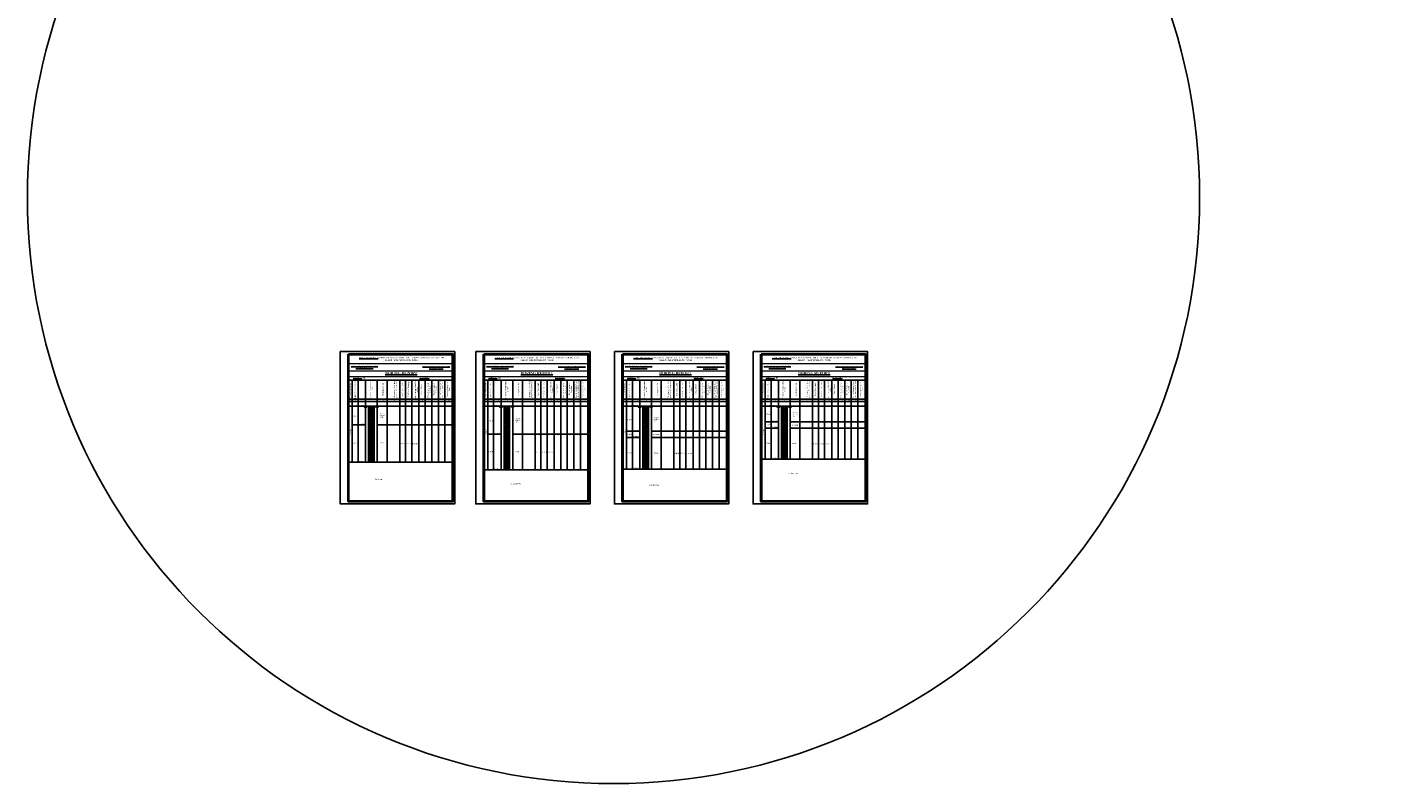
# Model space of a CAD drawing. Header units: inches. Extents: x 3286949 to 8345149, y -1833984 to -1290993.
# Tile 1 of 14: x 3286949 to 3507947, y -1668965 to -1547316. Entities that reach past the tile are written whole.
import ezdxf

# ---------------------------------------------------------------- set-up
doc = ezdxf.new("R2010")
doc.units = ezdxf.units.IN
doc.header["$MEASUREMENT"] = 0
doc.layers.add('GROUND_LVL', color=114, linetype='Continuous')
doc.layers.add('STR', color=7, linetype='Continuous', lineweight=25)
doc.styles.get("Standard").update_dxf_attribs({"font": 'arial.ttf'})

# ---------------------------------------------------------------- blocks, each defined once
blk = doc.blocks.new('A$C5CE42B1A')
at = {"layer": 'GROUND_LVL'}
for p, q in [((1883, 1552), (0, 0)), ((2512, 1552), (629, 0)), ((3006, 1552), (1124, 0)), ((1618, 1552), (3501, 0)), ((3563, 1552), (1680, 0)), ((2224, 1552), (4106, 0)), ((4168, 1552), (2286, 0)), ((2780, 1552), (4663, 0)), ((3275, 1552), (5157, 0)), ((3904, 1552), (5787, 0))]:
    blk.add_line(p, q, dxfattribs=at)

msp = doc.modelspace()

# ---------------------------------------------------------------- hatches: boundary and pattern name
at = {"ltscale": 100}
h = msp.add_hatch(dxfattribs=at)
h.set_pattern_fill('EARTH', color=256, scale=1494.140625, angle=200, style=0)
h.set_pattern_definition([(200, (3286621.8, -1369157.07), (-223.2517, -478.7648), [373.5352, -373.5352]), (200, (3286669.7, -1369288.7), (-223.2517, -478.7648), [373.5352, -373.5352]), (200, (3286717.6, -1369420.33), (-223.2517, -478.7648), [373.5352, -373.5352]), (290, (3286689.7, -1369480.18), (478.7648, -223.2517), [373.5352, -373.5352]), (290, (3286558.07, -1369528.1), (478.7648, -223.2517), [373.5352, -373.5352]), (290, (3286426.44, -1369576), (478.7648, -223.2517), [373.5352, -373.5352])])
h.paths.add_polyline_path([(3341855.9, -1611274.4), (3342752.4, -1611274.4), (3342752.4, -1608274.4), (3341855.9, -1608274.4)])
h = msp.add_hatch(dxfattribs=at)
h.set_pattern_fill('EARTH', color=256, scale=1494.140625, angle=200, style=0)
h.set_pattern_definition([(200, (3308425.8, -1369157.07), (-223.2517, -478.7648), [373.5352, -373.5352]), (200, (3308473.7, -1369288.7), (-223.2517, -478.7648), [373.5352, -373.5352]), (200, (3308521.6, -1369420.33), (-223.2517, -478.7648), [373.5352, -373.5352]), (290, (3308493.7, -1369480.18), (478.7648, -223.2517), [373.5352, -373.5352]), (290, (3308362.07, -1369528.1), (478.7648, -223.2517), [373.5352, -373.5352]), (290, (3308230.44, -1369576), (478.7648, -223.2517), [373.5352, -373.5352])])
h.paths.add_polyline_path([(3363659.9, -1612774.4), (3364556.4, -1612774.4), (3364556.4, -1608274.4), (3363659.9, -1608274.4)])
h = msp.add_hatch(dxfattribs=at)
h.set_pattern_fill('EARTH', color=256, scale=1494.140625, angle=200, style=0)
h.set_pattern_definition([(200, (3330748.3, -1369157.07), (-223.2517, -478.7648), [373.5352, -373.5352]), (200, (3330796.2, -1369288.7), (-223.2517, -478.7648), [373.5352, -373.5352]), (200, (3330844.1, -1369420.33), (-223.2517, -478.7648), [373.5352, -373.5352]), (290, (3330816.2, -1369480.18), (478.7648, -223.2517), [373.5352, -373.5352]), (290, (3330684.57, -1369528.1), (478.7648, -223.2517), [373.5352, -373.5352]), (290, (3330552.94, -1369576), (478.7648, -223.2517), [373.5352, -373.5352])])
h.paths.add_polyline_path([(3385982.4, -1612274.4), (3386878.9, -1612274.4), (3386878.9, -1608274.4), (3385982.4, -1608274.4)])
h = msp.add_hatch(dxfattribs=at)
h.set_pattern_fill('EARTH', color=256, scale=1494.140625, angle=200, style=0)
h.set_pattern_definition([(200, (3353072.3, -1369157.07), (-223.2517, -478.7648), [373.5352, -373.5352]), (200, (3353120.2, -1369288.7), (-223.2517, -478.7648), [373.5352, -373.5352]), (200, (3353168.1, -1369420.33), (-223.2517, -478.7648), [373.5352, -373.5352]), (290, (3353140.2, -1369480.18), (478.7648, -223.2517), [373.5352, -373.5352]), (290, (3353008.57, -1369528.1), (478.7648, -223.2517), [373.5352, -373.5352]), (290, (3352876.94, -1369576), (478.7648, -223.2517), [373.5352, -373.5352])])
h.paths.add_polyline_path([(3408306.4, -1610774.4), (3409202.9, -1610774.4), (3409202.9, -1608274.4), (3408306.4, -1608274.4)])
h = msp.add_hatch()
h.set_pattern_fill('ANSI37', color=256, scale=1500)
h.set_pattern_definition([(45, (22324, -79085), (-132.582521, 132.582521), []), (135, (22324, -79085), (-132.582521, -132.582521), [])])
h.paths.add_polyline_path([(3409202.9, -1610774.4), (3408306.4, -1610774.4), (3408306.4, -1611774.4), (3409202.9, -1611774.4)])
h = msp.add_hatch(dxfattribs=at)
h.set_pattern_fill('ANSI31', color=256, scale=1792.96875, angle=60, style=0)
h.set_pattern_definition([(105, (3343968.16, -1243911.92), (-216.48435, -58.00681), [])])
h.paths.add_polyline_path([(3341855.9, -1617274.4), (3342752.4, -1617274.4), (3342752.4, -1611274.4), (3341855.9, -1611274.4)])
h = msp.add_hatch(dxfattribs=at)
h.set_pattern_fill('ANSI31', color=256, scale=1792.96875, angle=60, style=0)
h.set_pattern_definition([(105, (3365772.16, -1243911.92), (-216.48435, -58.00681), [])])
h.paths.add_polyline_path([(3363659.9, -1618474.4), (3364556.4, -1618474.4), (3364556.4, -1612774.4), (3363659.9, -1612774.4)])
h = msp.add_hatch()
h.set_pattern_fill('ANSI37', color=256, scale=1500)
h.set_pattern_definition([(45, (0, -79085), (-132.582521, 132.582521), []), (135, (0, -79085), (-132.582521, -132.582521), [])])
h.paths.add_polyline_path([(3386878.9, -1612274.4), (3385982.4, -1612274.4), (3385982.4, -1613274.4), (3386878.9, -1613274.4)])
h = msp.add_hatch(dxfattribs=at)
h.set_pattern_fill('ANSI31', color=256, scale=1792.96875, angle=60, style=0)
h.set_pattern_definition([(105, (3388094.66, -1243911.92), (-216.48435, -58.00681), [])])
h.paths.add_polyline_path([(3385982.4, -1618374.4), (3386878.9, -1618374.4), (3386878.9, -1613274.4), (3385982.4, -1613274.4)])
h = msp.add_hatch(dxfattribs=at)
h.set_pattern_fill('ANSI31', color=256, scale=1792.96875, angle=60, style=0)
h.set_pattern_definition([(105, (3410418.66, -1243911.92), (-216.48435, -58.00681), [])])
h.paths.add_polyline_path([(3408306.4, -1616774.4), (3409202.9, -1616774.4), (3409202.9, -1611774.4), (3408306.4, -1611774.4)])

# ---------------------------------------------------------------- linework, layer by layer
at = {"lineweight": 13}
for p, q in [((3338635.3, -1601404.2), (3355369.7, -1601404.2)), ((3360439.3, -1601404.2), (3377173.7, -1601404.2)), ((3382761.8, -1601404.2), (3399496.2, -1601404.2)), ((3405085.8, -1601404.2), (3421820.2, -1601404.2)), ((3338635.3, -1602576.3), (3355369.7, -1602576.3)), ((3338635.3, -1603457.2), (3355369.7, -1603457.2)), ((3360439.3, -1602576.3), (3377173.7, -1602576.3)), ((3360439.3, -1603457.2), (3377173.7, -1603457.2)), ((3382761.8, -1602576.3), (3399496.2, -1602576.3)), ((3382761.8, -1603457.2), (3399496.2, -1603457.2)), ((3405085.8, -1602576.3), (3421820.2, -1602576.3)), ((3405085.8, -1603457.2), (3421820.2, -1603457.2))]:
    msp.add_line(p, q, dxfattribs=at)
for p, q in [((3338635.3, -1604052.3), (3355369.7, -1604052.3)), ((3338635.3, -1604052.3), (3338635.3, -1621849.4)), ((3339218.6, -1604052.3), (3339218.6, -1617274.4)), ((3340180.1, -1604052.3), (3340180.1, -1617274.4)), ((3341361.7, -1604052.3), (3341361.7, -1617274.4)), ((3343246.7, -1604052.3), (3343246.7, -1617274.4)), ((3344832.8, -1604052.3), (3344832.8, -1617274.4)), ((3346872, -1604052.3), (3346872, -1617274.4)), ((3347796.2, -1604052.3), (3347796.2, -1617274.4)), ((3348801.1, -1604052.3), (3348801.1, -1617274.4)), ((3349941.7, -1604052.3), (3349941.7, -1617274.4)), ((3350973.7, -1604052.3), (3350973.7, -1617274.4)), ((3352032.8, -1604052.3), (3352032.8, -1617274.4)), ((3353092, -1604052.3), (3353092, -1617274.4)), ((3354151.1, -1604052.3), (3354151.1, -1617274.4)), ((3360439.3, -1604052.3), (3377173.7, -1604052.3)), ((3360439.3, -1604052.3), (3360439.3, -1621849.4)), ((3361022.6, -1604052.3), (3361022.6, -1618474.4)), ((3361984.1, -1604052.3), (3361984.1, -1618474.4)), ((3363165.7, -1604052.3), (3363165.7, -1618474.4)), ((3365050.7, -1604052.3), (3365050.7, -1618474.4)), ((3366636.8, -1604052.3), (3366636.8, -1618474.4)), ((3368676, -1604052.3), (3368676, -1618474.4)), ((3369600.2, -1604052.3), (3369600.2, -1618474.4)), ((3370605.1, -1604052.3), (3370605.1, -1618474.4)), ((3371745.7, -1604052.3), (3371745.7, -1618474.4)), ((3372777.7, -1604052.3), (3372777.7, -1618474.4)), ((3373836.8, -1604052.3), (3373836.8, -1618474.4)), ((3374896, -1604052.3), (3374896, -1618474.4)), ((3375955.1, -1604052.3), (3375955.1, -1618474.4)), ((3382761.8, -1604052.3), (3399496.2, -1604052.3)), ((3382761.8, -1604052.3), (3382761.8, -1621849.4)), ((3383345.1, -1604052.3), (3383345.1, -1618374.4)), ((3384306.6, -1604052.3), (3384306.6, -1618374.4)), ((3385488.2, -1604052.3), (3385488.2, -1618374.4)), ((3387373.2, -1604052.3), (3387373.2, -1618374.4)), ((3388959.3, -1604052.3), (3388959.3, -1618374.4)), ((3390998.5, -1604052.3), (3390998.5, -1618374.4)), ((3391922.7, -1604052.3), (3391922.7, -1618374.4)), ((3392927.6, -1604052.3), (3392927.6, -1618374.4)), ((3394068.2, -1604052.3), (3394068.2, -1618374.4)), ((3395100.2, -1604052.3), (3395100.2, -1618374.4)), ((3396159.3, -1604052.3), (3396159.3, -1618374.4)), ((3397218.5, -1604052.3), (3397218.5, -1618374.4)), ((3398277.6, -1604052.3), (3398277.6, -1618374.4)), ((3405085.8, -1604052.3), (3421820.2, -1604052.3)), ((3405085.8, -1604052.3), (3405085.8, -1621849.4)), ((3405669.1, -1604052.3), (3405669.1, -1616774.4)), ((3406630.6, -1604052.3), (3406630.6, -1616774.4)), ((3407812.2, -1604052.3), (3407812.2, -1616774.4)), ((3409697.2, -1604052.3), (3409697.2, -1616774.4)), ((3411283.3, -1604052.3), (3411283.3, -1616774.4)), ((3413322.5, -1604052.3), (3413322.5, -1616774.4)), ((3414246.7, -1604052.3), (3414246.7, -1616774.4)), ((3415251.6, -1604052.3), (3415251.6, -1616774.4)), ((3416392.2, -1604052.3), (3416392.2, -1616774.4)), ((3417424.2, -1604052.3), (3417424.2, -1616774.4)), ((3418483.3, -1604052.3), (3418483.3, -1616774.4)), ((3419542.5, -1604052.3), (3419542.5, -1616774.4)), ((3420601.6, -1604052.3), (3420601.6, -1616774.4)), ((3338635.3, -1607141.5), (3355369.7, -1607141.5)), ((3338635.3, -1607477.5), (3355369.7, -1607477.5)), ((3338635.3, -1608274.4), (3355369.7, -1608274.4)), ((3341361.7, -1608274.4), (3343246.7, -1608274)), ((3360439.3, -1607141.5), (3377173.7, -1607141.5)), ((3360439.3, -1607477.5), (3377173.7, -1607477.5)), ((3360439.3, -1608274.4), (3377173.7, -1608274.4)), ((3363165.7, -1608274.4), (3365050.7, -1608274)), ((3382761.8, -1607141.5), (3399496.2, -1607141.5)), ((3382761.8, -1607477.5), (3399496.2, -1607477.5)), ((3382761.8, -1608274.4), (3399496.2, -1608274.4)), ((3385488.2, -1608274.4), (3387373.2, -1608274)), ((3405085.8, -1607141.5), (3421820.2, -1607141.5)), ((3405085.8, -1607477.5), (3421820.2, -1607477.5)), ((3405085.8, -1608274.4), (3421820.2, -1608274.4)), ((3407812.2, -1608274.4), (3409697.2, -1608274)), ((3405669.1, -1610774.4), (3407812.2, -1610774.4)), ((3409697.2, -1610774.4), (3421820.2, -1610774.4)), ((3339218.6, -1611274.4), (3341361.7, -1611274.4)), ((3343246.7, -1611274.4), (3355369.7, -1611274.4)), ((3361022.6, -1612774.4), (3363165.7, -1612774.4)), ((3365050.7, -1612774.4), (3377173.7, -1612774.4)), ((3383345.1, -1612274.4), (3385488.2, -1612274.4)), ((3383345.1, -1613274.4), (3385488.2, -1613274.4)), ((3387373.2, -1612274.4), (3399496.2, -1612274.4)), ((3387373.2, -1613274.4), (3399496.2, -1613274.4)), ((3405669.1, -1611774.4), (3407812.2, -1611774.4)), ((3409697.2, -1611774.4), (3421820.2, -1611774.4)), ((3338606.7, -1617274.4), (3355369.7, -1617274.4)), ((3405057.2, -1616774.4), (3421820.2, -1616774.4)), ((3360410.7, -1618474.4), (3377173.7, -1618474.4)), ((3382733.2, -1618374.4), (3399496.2, -1618374.4))]:
    msp.add_line(p, q)
at = {"lineweight": 0}
for p, q in [((3338606.7, -1608274.4), (3355398.3, -1608274.4)), ((3360410.7, -1608274.4), (3377202.3, -1608274.4)), ((3382733.2, -1608274.4), (3399524.8, -1608274.4)), ((3405057.2, -1608274.4), (3421848.8, -1608274.4))]:
    msp.add_line(p, q, dxfattribs=at)
at = {"ltscale": 2}
for p, q in [((3343096.3, -1608273.9), (3344766.4, -1608274.4)), ((3364900.3, -1608273.9), (3366570.4, -1608274.4)), ((3387222.8, -1608273.9), (3388892.9, -1608274.4)), ((3409546.8, -1608273.9), (3411216.9, -1608274.4))]:
    msp.add_line(p, q, dxfattribs=at)
at = {"ltscale": 0.5}
for p, q in [((3343330.5, -1608273.9), (3344766.4, -1608273.9)), ((3365134.5, -1608273.9), (3366570.4, -1608273.9)), ((3387457, -1608273.9), (3388892.9, -1608273.9)), ((3409781, -1608273.9), (3411216.9, -1608273.9)), ((3355369.7, -1616241.1), (3355381.3, -1616241.1)), ((3377173.7, -1616241.1), (3377185.3, -1616241.1)), ((3399496.2, -1616241.1), (3399507.8, -1616241.1)), ((3421820.2, -1616241.1), (3421831.8, -1616241.1)), ((3355369.7, -1618472.4), (3355381.3, -1618472.4)), ((3377173.7, -1618472.4), (3377185.3, -1618472.4)), ((3399496.2, -1618472.4), (3399507.8, -1618472.4)), ((3421820.2, -1618472.4), (3421831.8, -1618472.4))]:
    msp.add_line(p, q, dxfattribs=at)
for points in [[(3337301, -1599460.1), (3355708.5, -1599460.1), (3355708.5, -1623966), (3337301, -1623966)], [(3359105, -1599460.1), (3377512.5, -1599460.1), (3377512.5, -1623966), (3359105, -1623966)], [(3381427.5, -1599460.1), (3399835, -1599460.1), (3399835, -1623966), (3381427.5, -1623966)], [(3403751.5, -1599460.1), (3422159, -1599460.1), (3422159, -1623966), (3403751.5, -1623966)], [(3409202.9, -1610774.4), (3408306.4, -1610774.4), (3408306.4, -1616774.4), (3409202.9, -1616774.4)], [(3408306.4, -1610774.4), (3409202.9, -1610774.4), (3409202.9, -1611774.4), (3408306.4, -1611774.4)], [(3342752.4, -1611274.4), (3341855.9, -1611274.4), (3341855.9, -1617274.4), (3342752.4, -1617274.4)], [(3364556.4, -1612774.4), (3363659.9, -1612774.4), (3363659.9, -1618474.4), (3364556.4, -1618474.4)], [(3386878.9, -1612274.4), (3385982.4, -1612274.4), (3385982.4, -1618374.4), (3386878.9, -1618374.4)], [(3385982.4, -1612274.4), (3386878.9, -1612274.4), (3386878.9, -1613274.4), (3385982.4, -1613274.4)]]:
    msp.add_lwpolyline(points, close=True)
at = {"lineweight": 40}
for points in [[(3338606.7, -1599868.6), (3355398.3, -1599868.6), (3355398.3, -1623592.9), (3338606.7, -1623592.9)], [(3338635.3, -1599897.2), (3355369.7, -1599897.2), (3355369.7, -1623564.3), (3338635.3, -1623564.3)], [(3360410.7, -1599868.6), (3377202.3, -1599868.6), (3377202.3, -1623592.9), (3360410.7, -1623592.9)], [(3360439.3, -1599897.2), (3377173.7, -1599897.2), (3377173.7, -1623564.3), (3360439.3, -1623564.3)], [(3382733.2, -1599868.6), (3399524.8, -1599868.6), (3399524.8, -1623592.9), (3382733.2, -1623592.9)], [(3382761.8, -1599897.2), (3399496.2, -1599897.2), (3399496.2, -1623564.3), (3382761.8, -1623564.3)], [(3405057.2, -1599868.6), (3421848.8, -1599868.6), (3421848.8, -1623592.9), (3405057.2, -1623592.9)], [(3405085.8, -1599897.2), (3421820.2, -1599897.2), (3421820.2, -1623564.3), (3405085.8, -1623564.3)]]:
    msp.add_lwpolyline(points, close=True, dxfattribs=at)
at = {"linetype": 'ByBlock'}
for points in [[(3341855.9, -1608274.4), (3342752.4, -1608274.4), (3342752.4, -1611274.4), (3341855.9, -1611274.4)], [(3363659.9, -1608274.4), (3364556.4, -1608274.4), (3364556.4, -1612774.4), (3363659.9, -1612774.4)], [(3385982.4, -1608274.4), (3386878.9, -1608274.4), (3386878.9, -1612274.4), (3385982.4, -1612274.4)], [(3408306.4, -1608274.4), (3409202.9, -1608274.4), (3409202.9, -1610774.4), (3408306.4, -1610774.4)]]:
    msp.add_lwpolyline(points, close=True, dxfattribs=at)
msp.add_circle((3381282.5, -1574631), 94333.9)

# ---------------------------------------------------------------- block references
at = {"layer": 'STR', "xscale": 0.0975404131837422, "yscale": 0.09754041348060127, "zscale": 0.09754041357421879}
for p in [(3341077.9, -1608430), (3342938.4, -1608425.3), (3362881.9, -1608430), (3364742.4, -1608425.3), (3385204.4, -1608430), (3387064.9, -1608425.3), (3407528.4, -1608430), (3409388.9, -1608425.3)]:
    msp.add_blockref('A$C5CE42B1A', p, dxfattribs=at)

# ---------------------------------------------------------------- texts
at = {"char_height": 191.25, "attachment_point": 1, "rotation": 90}
for s, insert, width in [('\\pi289.01;{\\fTimes New Roman|b0|i0|c0|p18;Crushing Strength of \\P\\pi1217.3;Core}', (3354438.8, -1607058.6), 2965.414), ('\\pi289.01;{\\fTimes New Roman|b0|i0|c0|p18;Crushing Strength of \\P\\pi1217.3;Core}', (3376242.8, -1607058.6), 2965.414), ('\\pi289.01;{\\fTimes New Roman|b0|i0|c0|p18;Crushing Strength of \\P\\pi1217.3;Core}', (3398565.3, -1607058.6), 2965.414), ('\\pi289.01;{\\fTimes New Roman|b0|i0|c0|p18;Crushing Strength of \\P\\pi1217.3;Core}', (3420889.3, -1607058.6), 2965.414), ('\\pi61.557;{\\fTimes New Roman|b0|i0|c0|p18;Symbolic Representation \\P\\pi1067.4;of  Soil}', (3342017.7, -1607058.6), 2951.188), ('\\pi61.557;{\\fTimes New Roman|b0|i0|c0|p18;Symbolic Representation \\P\\pi1067.4;of  Soil}', (3363821.7, -1607058.6), 2951.188), ('\\pi61.557;{\\fTimes New Roman|b0|i0|c0|p18;Symbolic Representation \\P\\pi1067.4;of  Soil}', (3386144.2, -1607058.6), 2951.188), ('\\pi61.557;{\\fTimes New Roman|b0|i0|c0|p18;Symbolic Representation \\P\\pi1067.4;of  Soil}', (3408468.2, -1607058.6), 2951.188), ('\\pi35.152;{\\fTimes New Roman|b0|i0|c0|p18;Dia of casing / Bore Hole \\P\\pi1035.7;in Rock}', (3349272.1, -1607058.6), 2951.188), ('\\pi220.68;{\\fTimes New Roman|b0|i0|c0|p18;R.L. of  Water Loss if \\P\\pi1028.3;Noticed}', (3351318.4, -1607058.6), 2951.188), ('\\pi35.152;{\\fTimes New Roman|b0|i0|c0|p18;Dia of casing / Bore Hole \\P\\pi1035.7;in Rock}', (3371076.1, -1607058.6), 2951.188), ('\\pi220.68;{\\fTimes New Roman|b0|i0|c0|p18;R.L. of  Water Loss if \\P\\pi1028.3;Noticed}', (3373122.4, -1607058.6), 2951.188), ('\\pi35.152;{\\fTimes New Roman|b0|i0|c0|p18;Dia of casing / Bore Hole \\P\\pi1035.7;in Rock}', (3393398.6, -1607058.6), 2951.188), ('\\pi220.68;{\\fTimes New Roman|b0|i0|c0|p18;R.L. of  Water Loss if \\P\\pi1028.3;Noticed}', (3395444.9, -1607058.6), 2951.188), ('\\pi35.152;{\\fTimes New Roman|b0|i0|c0|p18;Dia of casing / Bore Hole \\P\\pi1035.7;in Rock}', (3415722.6, -1607058.6), 2951.188), ('\\pi220.68;{\\fTimes New Roman|b0|i0|c0|p18;R.L. of  Water Loss if \\P\\pi1028.3;Noticed}', (3417768.9, -1607058.6), 2951.188), ('\\pi595.54;{\\fTimes New Roman|b0|i0|c0|p18;R.L. of  Artisan \\P\\pi923.57;Condition}', (3352272, -1607058.6), 2965.414), ('\\pi595.54;{\\fTimes New Roman|b0|i0|c0|p18;R.L. of  Artisan \\P\\pi923.57;Condition}', (3374076, -1607058.6), 2965.414), ('\\pi595.54;{\\fTimes New Roman|b0|i0|c0|p18;R.L. of  Artisan \\P\\pi923.57;Condition}', (3396398.5, -1607058.6), 2965.414), ('\\pi595.54;{\\fTimes New Roman|b0|i0|c0|p18;R.L. of  Artisan \\P\\pi923.57;Condition}', (3418722.5, -1607058.6), 2965.414), ('\\pi704.18;{\\fTimes New Roman|b0|i0|c0|p18;Water Colour}', (3350263, -1607058.6), 2951.188), ('\\pi704.18;{\\fTimes New Roman|b0|i0|c0|p18;Water Colour}', (3372067, -1607058.6), 2951.188), ('\\pi704.18;{\\fTimes New Roman|b0|i0|c0|p18;Water Colour}', (3394389.5, -1607058.6), 2951.188), ('\\pi704.18;{\\fTimes New Roman|b0|i0|c0|p18;Water Colour}', (3416713.5, -1607058.6), 2951.188), ('\\pi394.49;{\\fTimes New Roman|b0|i0|c0|p18;Discription of  Soil}', (3344086.8, -1607058.6), 2951.188), ('\\pi394.49;{\\fTimes New Roman|b0|i0|c0|p18;Discription of  Soil}', (3365890.8, -1607058.6), 2951.188), ('\\pi394.49;{\\fTimes New Roman|b0|i0|c0|p18;Discription of  Soil}', (3388213.3, -1607058.6), 2951.188), ('\\pi394.49;{\\fTimes New Roman|b0|i0|c0|p18;Discription of  Soil}', (3410537.3, -1607058.6), 2951.188), ('\\pi342.85;{\\fTimes New Roman|b0|i0|c0|p18;Total Depth of Bore}', (3338805.6, -1607204.3), 2951.188), ('\\pi342.85;{\\fTimes New Roman|b0|i0|c0|p18;Total Depth of Bore}', (3360609.6, -1607204.3), 2951.188), ('\\pi342.85;{\\fTimes New Roman|b0|i0|c0|p18;Total Depth of Bore}', (3382932.1, -1607204.3), 2951.188), ('\\pi342.85;{\\fTimes New Roman|b0|i0|c0|p18;Total Depth of Bore}', (3405256.1, -1607204.3), 2951.188), ('\\pi289.49;{\\fTimes New Roman|b0|i0|c0|p18;% of  Core Recovery}', (3348159.9, -1607058.6), 2951.188), ('\\pi289.49;{\\fTimes New Roman|b0|i0|c0|p18;% of  Core Recovery}', (3369963.9, -1607058.6), 2951.188), ('\\pi289.49;{\\fTimes New Roman|b0|i0|c0|p18;% of  Core Recovery}', (3392286.4, -1607058.6), 2951.188), ('\\pi289.49;{\\fTimes New Roman|b0|i0|c0|p18;% of  Core Recovery}', (3414610.4, -1607058.6), 2951.188), ('\\pi127.48;{\\fTimes New Roman|b0|i0|c0|p18;R.L. of  Standing Water \\P\\pi185.53;on Completion of Bore}', (3353327.6, -1607058.6), 2965.414), ('\\pi127.48;{\\fTimes New Roman|b0|i0|c0|p18;R.L. of  Standing Water \\P\\pi185.53;on Completion of Bore}', (3375131.6, -1607058.6), 2965.414), ('\\pi127.48;{\\fTimes New Roman|b0|i0|c0|p18;R.L. of  Standing Water \\P\\pi185.53;on Completion of Bore}', (3397454.1, -1607058.6), 2965.414), ('\\pi127.48;{\\fTimes New Roman|b0|i0|c0|p18;R.L. of  Standing Water \\P\\pi185.53;on Completion of Bore}', (3419778.1, -1607058.6), 2965.414), ('\\pi173.18;{\\fTimes New Roman|b0|i0|c0|p18;Discription of  Rock as \\P\\pi166.56;per Visual Observation}', (3345888.7, -1607058.6), 2951.188), ('\\pi173.18;{\\fTimes New Roman|b0|i0|c0|p18;Discription of  Rock as \\P\\pi166.56;per Visual Observation}', (3367692.7, -1607058.6), 2951.188), ('\\pi173.18;{\\fTimes New Roman|b0|i0|c0|p18;Discription of  Rock as \\P\\pi166.56;per Visual Observation}', (3390015.2, -1607058.6), 2951.188), ('\\pi173.18;{\\fTimes New Roman|b0|i0|c0|p18;Discription of  Rock as \\P\\pi166.56;per Visual Observation}', (3412339.2, -1607058.6), 2951.188), ('\\pi83.068;{\\fTimes New Roman|b0|i0|c0|p18;Depth of Various Stratas}', (3339576.2, -1607088.1), 2951.188), ('\\pi83.068;{\\fTimes New Roman|b0|i0|c0|p18;Depth of Various Stratas}', (3361380.2, -1607088.1), 2951.188), ('\\pi83.068;{\\fTimes New Roman|b0|i0|c0|p18;Depth of Various Stratas}', (3383702.7, -1607088.1), 2951.188), ('\\pi83.068;{\\fTimes New Roman|b0|i0|c0|p18;Depth of Various Stratas}', (3406026.7, -1607088.1), 2951.188), ('\\pi398.14;{\\fTimes New Roman|b0|i0|c0|p18; Rock Core Length}', (3347210.9, -1607058.6), 2951.188), ('\\pi398.14;{\\fTimes New Roman|b0|i0|c0|p18; Rock Core Length}', (3369014.9, -1607058.6), 2951.188), ('\\pi398.14;{\\fTimes New Roman|b0|i0|c0|p18; Rock Core Length}', (3391337.4, -1607058.6), 2951.188), ('\\pi398.14;{\\fTimes New Roman|b0|i0|c0|p18; Rock Core Length}', (3413661.4, -1607058.6), 2951.188)]:
    msp.add_mtext(s, dxfattribs=dict(at, insert=insert, width=width))
at = {"attachment_point": 1}
for s, insert, char_height, width in [('\\pi377.01;{\\LP.W.D. , BRIDGE CONSTRUCTION \\P\\pi1149.3;SUB-DIVISION- DURG}', (3338666.6, -1601707.5), 191.25, 5030.927), ('\\pi1320.6;{\\LNAME OF WORK\\C0; :-\\l CONSTRUCTION OF HIGH LEVEL BRIDGE ACROSS LOR NALA  ON \\P\\pi669.25,l4781.3;DHAUR - MALPURIKHURD  ROAD.}', (3339035.4, -1600335.9), 239.062, 16245.82), ('\\pi339.9;{\\LP.W.D.  , BRIDGE CONSTRUCTION \\P\\pi1398.6;DIVISION  - DURG}', (3350204.2, -1601763.7), 191.25, 5030.927), ('\\pi377.01;{\\LP.W.D. , BRIDGE CONSTRUCTION \\P\\pi1149.3;SUB-DIVISION- DURG}', (3360470.6, -1601707.5), 191.25, 5030.927), ('\\pi1320.6;{\\LNAME OF WORK\\C0; :-\\l CONSTRUCTION OF HIGH LEVEL BRIDGE ACROSS LOR NALA  ON \\P\\pi669.25,l4781.3;DHAUR - MALPURIKHURD  ROAD.}', (3360839.4, -1600335.9), 239.062, 16245.82), ('\\pi339.9;{\\LP.W.D.  , BRIDGE CONSTRUCTION \\P\\pi1398.6;DIVISION  - DURG}', (3372008.2, -1601763.7), 191.25, 5030.927), ('\\pi377.01;{\\LP.W.D. , BRIDGE CONSTRUCTION \\P\\pi1149.3;SUB-DIVISION- DURG}', (3382793.1, -1601707.5), 191.25, 5030.927), ('\\pi1320.6;{\\LNAME OF WORK\\C0; :-\\l CONSTRUCTION OF HIGH LEVEL BRIDGE ACROSS LOR NALA  ON \\P\\pi669.25,l4781.3;DHAUR - MALPURIKHURD  ROAD.}', (3383161.9, -1600335.9), 239.062, 16245.82), ('\\pi339.9;{\\LP.W.D.  , BRIDGE CONSTRUCTION \\P\\pi1398.6;DIVISION  - DURG}', (3394330.7, -1601763.7), 191.25, 5030.927), ('\\pi377.01;{\\LP.W.D. , BRIDGE CONSTRUCTION \\P\\pi1149.3;SUB-DIVISION- DURG}', (3405117.1, -1601707.5), 191.25, 5030.927), ('\\pi1320.6;{\\LNAME OF WORK\\C0; :-\\l CONSTRUCTION OF HIGH LEVEL BRIDGE ACROSS LOR NALA  ON \\P\\pi669.25,l4781.3;DHAUR - MALPURIKHURD  ROAD.}', (3405485.9, -1600335.9), 239.062, 16245.82), ('\\pi339.9;{\\LP.W.D.  , BRIDGE CONSTRUCTION \\P\\pi1398.6;DIVISION  - DURG}', (3416654.7, -1601763.7), 191.25, 5030.927), ('\\pi529.98;{\\LBORE No.}  :- B1', (3338834.8, -1603620.5), 191.25, 2951.188), ('\\pi96.872;{\\fTimes New Roman|b1|i0|c0|p18;\\LBORING REPORT}', (3344439.6, -1602729.2), 398.438, 5155.788), ('\\pi1658.4;{\\LCHAINAGE.} :- ', (3348397.4, -1603620.5), 191.25, 5002.273), ('\\pi512.49;{\\LBORE No.}  :- B2', (3360638.8, -1603620.5), 191.25, 2951.188), ('\\pi96.872;{\\fTimes New Roman|b1|i0|c0|p18;\\LBORING REPORT}', (3366243.6, -1602729.2), 398.438, 5155.788), ('\\pi1658.4;{\\LCHAINAGE.} :- ', (3370201.4, -1603620.5), 191.25, 5002.273), ('\\pi511.52;{\\LBORE No.}  :- B3', (3382961.3, -1603620.5), 191.25, 2951.188), ('\\pi96.872;{\\fTimes New Roman|b1|i0|c0|p18;\\LBORING REPORT}', (3388566.1, -1602729.2), 398.438, 5155.788), ('\\pi1658.4;{\\LCHAINAGE.} :- ', (3392523.9, -1603620.5), 191.25, 5002.273), ('\\pi511.91;{\\LBORE No.}  :- B4', (3405285.3, -1603620.5), 191.25, 2951.188), ('\\pi96.872;{\\fTimes New Roman|b1|i0|c0|p18;\\LBORING REPORT}', (3410890.1, -1602729.2), 398.438, 5155.788), ('\\pi1658.4;{\\LCHAINAGE.} :- ', (3414847.9, -1603620.5), 191.25, 5002.273), ('{\\fTimes New Roman|b0|i0|c0|p18;1}', (3338912.5, -1607177.4), 191.25, 150.862), ('{\\fTimes New Roman|b0|i0|c0|p18;2}', (3339660.4, -1607177.4), 191.25, 150.862), ('{\\fTimes New Roman|b0|i0|c0|p18;3}', (3340842, -1607177.4), 191.25, 150.862), ('{\\fTimes New Roman|b0|i0|c0|p18;4}', (3342300.2, -1607177.4), 191.25, 150.862), ('{\\fTimes New Roman|b0|i0|c0|p18;5}', (3344137.6, -1607177.4), 191.25, 150.862), ('{\\fTimes New Roman|b0|i0|c0|p18;6}', (3345953.5, -1607177.4), 191.25, 150.862), ('{\\fTimes New Roman|b0|i0|c0|p18;7}', (3347276.5, -1607177.4), 191.25, 150.862), ('{\\fTimes New Roman|b0|i0|c0|p18;8}', (3348281.4, -1607177.4), 191.25, 150.862), ('{\\fTimes New Roman|b0|i0|c0|p18;9}', (3349422, -1607177.4), 191.25, 150.862), ('{\\fTimes New Roman|b0|i0|c0|p18;10}', (3350317, -1607177.4), 191.25, 150.862), ('{\\fTimes New Roman|b0|i0|c0|p18;11}', (3351513.1, -1607177.4), 191.25, 150.862), ('{\\fTimes New Roman|b0|i0|c0|p18;12}', (3352572.3, -1607177.4), 191.25, 150.862), ('{\\fTimes New Roman|b0|i0|c0|p18;13}', (3353631.4, -1607177.4), 191.25, 150.862), ('{\\fTimes New Roman|b0|i0|c0|p18;14}', (3354690.6, -1607207.5), 191.25, 150.862), ('{\\fTimes New Roman|b0|i0|c0|p18;1}', (3360716.5, -1607177.4), 191.25, 150.862), ('{\\fTimes New Roman|b0|i0|c0|p18;2}', (3361464.4, -1607177.4), 191.25, 150.862), ('{\\fTimes New Roman|b0|i0|c0|p18;3}', (3362646, -1607177.4), 191.25, 150.862), ('{\\fTimes New Roman|b0|i0|c0|p18;4}', (3364104.2, -1607177.4), 191.25, 150.862), ('{\\fTimes New Roman|b0|i0|c0|p18;5}', (3365941.6, -1607177.4), 191.25, 150.862), ('{\\fTimes New Roman|b0|i0|c0|p18;6}', (3367757.5, -1607177.4), 191.25, 150.862), ('{\\fTimes New Roman|b0|i0|c0|p18;7}', (3369080.5, -1607177.4), 191.25, 150.862), ('{\\fTimes New Roman|b0|i0|c0|p18;8}', (3370085.4, -1607177.4), 191.25, 150.862), ('{\\fTimes New Roman|b0|i0|c0|p18;9}', (3371226, -1607177.4), 191.25, 150.862), ('{\\fTimes New Roman|b0|i0|c0|p18;10}', (3372121, -1607177.4), 191.25, 150.862), ('{\\fTimes New Roman|b0|i0|c0|p18;11}', (3373317.1, -1607177.4), 191.25, 150.862), ('{\\fTimes New Roman|b0|i0|c0|p18;12}', (3374376.3, -1607177.4), 191.25, 150.862), ('{\\fTimes New Roman|b0|i0|c0|p18;13}', (3375435.4, -1607177.4), 191.25, 150.862), ('{\\fTimes New Roman|b0|i0|c0|p18;14}', (3376494.6, -1607207.5), 191.25, 150.862), ('{\\fTimes New Roman|b0|i0|c0|p18;1}', (3383039, -1607177.4), 191.25, 150.862), ('{\\fTimes New Roman|b0|i0|c0|p18;2}', (3383786.9, -1607177.4), 191.25, 150.862), ('{\\fTimes New Roman|b0|i0|c0|p18;3}', (3384968.5, -1607177.4), 191.25, 150.862), ('{\\fTimes New Roman|b0|i0|c0|p18;4}', (3386426.7, -1607177.4), 191.25, 150.862), ('{\\fTimes New Roman|b0|i0|c0|p18;5}', (3388264.1, -1607177.4), 191.25, 150.862), ('{\\fTimes New Roman|b0|i0|c0|p18;6}', (3390080, -1607177.4), 191.25, 150.862), ('{\\fTimes New Roman|b0|i0|c0|p18;7}', (3391403, -1607177.4), 191.25, 150.862), ('{\\fTimes New Roman|b0|i0|c0|p18;8}', (3392407.9, -1607177.4), 191.25, 150.862), ('{\\fTimes New Roman|b0|i0|c0|p18;9}', (3393548.5, -1607177.4), 191.25, 150.862), ('{\\fTimes New Roman|b0|i0|c0|p18;10}', (3394443.5, -1607177.4), 191.25, 150.862), ('{\\fTimes New Roman|b0|i0|c0|p18;11}', (3395639.6, -1607177.4), 191.25, 150.862), ('{\\fTimes New Roman|b0|i0|c0|p18;12}', (3396698.8, -1607177.4), 191.25, 150.862), ('{\\fTimes New Roman|b0|i0|c0|p18;13}', (3397757.9, -1607177.4), 191.25, 150.862), ('{\\fTimes New Roman|b0|i0|c0|p18;14}', (3398817.1, -1607207.5), 191.25, 150.862), ('{\\fTimes New Roman|b0|i0|c0|p18;1}', (3405363, -1607177.4), 191.25, 150.862), ('{\\fTimes New Roman|b0|i0|c0|p18;2}', (3406110.9, -1607177.4), 191.25, 150.862), ('{\\fTimes New Roman|b0|i0|c0|p18;3}', (3407292.5, -1607177.4), 191.25, 150.862), ('{\\fTimes New Roman|b0|i0|c0|p18;4}', (3408750.7, -1607177.4), 191.25, 150.862), ('{\\fTimes New Roman|b0|i0|c0|p18;5}', (3410588.1, -1607177.4), 191.25, 150.862), ('{\\fTimes New Roman|b0|i0|c0|p18;6}', (3412404, -1607177.4), 191.25, 150.862), ('{\\fTimes New Roman|b0|i0|c0|p18;7}', (3413727, -1607177.4), 191.25, 150.862), ('{\\fTimes New Roman|b0|i0|c0|p18;8}', (3414731.9, -1607177.4), 191.25, 150.862), ('{\\fTimes New Roman|b0|i0|c0|p18;9}', (3415872.5, -1607177.4), 191.25, 150.862), ('{\\fTimes New Roman|b0|i0|c0|p18;10}', (3416767.5, -1607177.4), 191.25, 150.862), ('{\\fTimes New Roman|b0|i0|c0|p18;11}', (3417963.6, -1607177.4), 191.25, 150.862), ('{\\fTimes New Roman|b0|i0|c0|p18;12}', (3419022.8, -1607177.4), 191.25, 150.862), ('{\\fTimes New Roman|b0|i0|c0|p18;13}', (3420081.9, -1607177.4), 191.25, 150.862), ('{\\fTimes New Roman|b0|i0|c0|p18;14}', (3421141.1, -1607207.5), 191.25, 150.862), ('\\pi1710.1;Sub Engineer', (3341165.5, -1619898.3), 191.25, 5030.927), ('\\pi1710.1;Sub Engineer', (3407616, -1618947.3), 191.25, 5030.927), ('\\pi1710.1;Sub Engineer', (3362969.5, -1620624.8), 191.25, 5030.927), ('\\pi1710.1;Sub Engineer', (3385292, -1620840.3), 191.25, 5030.927)]:
    msp.add_mtext(s, dxfattribs=dict(at, insert=insert, char_height=char_height, width=width))
at = {"attachment_point": 5}
for s, insert, char_height in [('GL. 100.82 M', (3340561.3, -1608138.9), 175.312), ('GL. 101.24 M', (3362365.3, -1608138.9), 175.312), ('GL. 101.08 M', (3384687.8, -1608138.9), 175.312), ('GL. 101.97 M', (3407011.8, -1608138.9), 175.312), ('97.820 M', (3340730, -1611148.5), 175.31), ('98.470 M', (3407180.5, -1610648.5), 175.31), ('96.740 M', (3362534, -1612648.5), 175.31), ('97.080 M', (3384856.5, -1612148.5), 175.31), ('96.080 M', (3384856.5, -1613148.5), 175.31), ('97.470 M', (3407180.5, -1611648.5), 175.31), ('91.820 M', (3340794.5, -1617148.5), 175.31), ('92.470 M', (3407245, -1616648.5), 175.31), ('91.040 M', (3362598.5, -1618348.5), 175.31), ('90.980 M', (3384921, -1618248.5), 175.31)]:
    msp.add_mtext(s, dxfattribs=dict(at, insert=insert, char_height=char_height))
at = {"ltscale": 2, "attachment_point": 1}
for s, insert, char_height, width in [('  3.00 M', (3339218.6, -1609747.9), 176.41, 1618.858), (' BLACK COTTON\\P  SOIL', (3343619.3, -1609419.8), 159.375, 1530.195), ('  4.50 M', (3361022.6, -1610505.4), 176.41, 1618.858), (' BLACK COTTON\\P  SOIL', (3365423.3, -1610226.8), 159.375, 1530.195), ('  4.00 M', (3383345.1, -1610347.4), 176.41, 1618.858), (' BLACK COTTON\\P  SOIL', (3387745.8, -1610068.8), 159.375, 1530.195), ('  2.50 M', (3405669.1, -1609462.4), 176.41, 1618.858), (' BLACK COTTON\\P  SOIL', (3410069.8, -1609183.8), 159.375, 1530.195), ('  1.00 M', (3383345.1, -1612696.4), 176.41, 1618.858), ('MOORUM', (3387683.5, -1612730), 159.38, 1530.195), ('  1.00 M', (3405669.1, -1611166.4), 176.41, 1618.858), ('MOORUM', (3410007.5, -1611230), 159.38, 1530.195), ('  6.00 M', (3339218.6, -1614101.9), 176.41, 1618.858), ('ROCK ', (3343655.5, -1614135.5), 159.38, 1530.195), ('        5.62 M', (3346421, -1614180.3), 176.411, 1618.858), ('        100 mm', (3348358.6, -1614191.4), 176.411, 1618.858), ('\\pi9.4272;93.67%', (3347858.4, -1614180.7), 176.411, 2016.083), ('  5.70 M', (3361022.6, -1615477.4), 176.41, 1618.858), ('  5.00 M', (3405669.1, -1614144.9), 176.41, 1618.858), ('ROCK ', (3410106, -1614178.5), 159.38, 1530.195), ('        4.36 M', (3412871.5, -1614223.3), 176.411, 1618.858), ('        100 mm', (3414809.1, -1614234.4), 176.411, 1618.858), ('\\pi9.4272;87.20%', (3414308.9, -1614223.7), 176.411, 2016.083), ('ROCK ', (3365459.5, -1615511), 159.38, 1530.195), ('        5.27 M', (3368225, -1615555.8), 176.411, 1618.858), ('        100 mm', (3370162.6, -1615566.9), 176.411, 1618.858), ('\\pi9.4272;92.46%', (3369662.4, -1615556.2), 176.411, 2016.083), ('  5.10 M', (3383345.1, -1615674.9), 176.41, 1618.858), ('ROCK ', (3387782, -1615708.5), 159.38, 1530.195), ('        4.99 M', (3390547.5, -1615753.3), 176.411, 1618.858), ('        100 mm', (3392485.1, -1615764.4), 176.411, 1618.858), ('\\pi9.4272;97.84%', (3391984.9, -1615753.7), 176.411, 2016.083)]:
    msp.add_mtext(s, dxfattribs=dict(at, insert=insert, char_height=char_height, width=width))
at = {"ltscale": 2, "char_height": 176.41, "width": 1618.858, "attachment_point": 1, "rotation": 90}
for s, insert in [('9.00 M', (3338865.7, -1612787.9)), ('10.20 M', (3360669.7, -1612787.9)), ('10.10 M', (3382992.2, -1612787.9)), ('8.50 M', (3405316.2, -1612787.9))]:
    msp.add_mtext(s, dxfattribs=dict(at, insert=insert))

doc.saveas('drawing.dxf')
